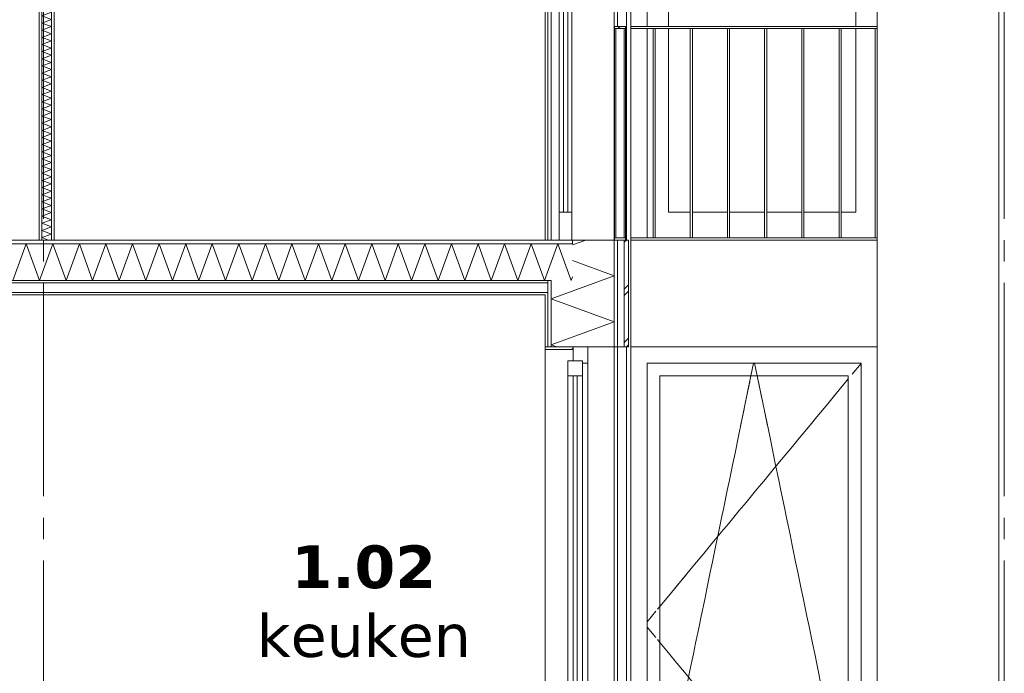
# Model space of a CAD drawing. Header units: millimetres. Extents: x -25778 to 297771, y -21930 to 17454.
# Tile 100 of 109: x 281520 to 286131, y -14557 to -11497. Entities that reach past the tile are written whole.
import ezdxf

# ---------------------------------------------------------------- set-up
doc = ezdxf.new("R2010")
doc.units = ezdxf.units.MM
doc.header["$MEASUREMENT"] = 0
doc.linetypes.add('B0204', pattern=[1300, 1000, -100, 100, -100])
for name, color, linetype in [('34 Balustrades', 7, 'Continuous'), ('34 Balustrades Doorsnede-arcering', 7, 'Continuous'), ('34 Balustrades Laagscheidingslijnen', 7, 'Continuous'), ('A Stramien', 7, 'Continuous'), ('New_ Deuren', 7, 'Continuous'), ('New_ Ramen', 7, 'Continuous'), ('New_21 Buitenwanden', 7, 'Continuous'), ('New_21 Buitenwanden Doorsnede-arcering', 7, 'Continuous'), ('New_21 Buitenwanden Laagscheidingslijnen', 7, 'Continuous'), ('New_22 C Binnenwanden', 7, 'Continuous'), ('New_22 C Binnenwanden Doorsnede-arcering', 7, 'Continuous'), ('New_22 C Binnenwanden Laagscheidingslijnen', 7, 'Continuous'), ('New_23 Vloeren', 7, 'Continuous'), ('New_23 Vloeren Doorsnede-arcering', 7, 'Continuous'), ('New_23 Vloeren Laagscheidingslijnen', 7, 'Continuous'), ('Tekst_dim Algemeen', 7, 'Continuous')]:
    doc.layers.add(name, color=color, linetype=linetype)
doc.styles.add('GENERATED_STYLE_2', font='verdana.ttf')
pattern_1 = [(0, (277131.47, -18728.75), (0, 173.205), [0, -100]), (0, (277181.47, -18642.14), (0, 173.205), [0, -100])]
pattern_2 = [(270, (277131.47, -18728.747), (50, 0), [])]
pattern_3 = [(45, (277131.47, -18728.75), (-159.099, 159.099), []), (45, (277078.44, -18675.71), (-159.099, 159.099), [])]
pattern_4 = [(45, (277131.47, -18728.75), (-91.9239, 91.9239), []), (135, (277131.47, -18728.75), (91.9239, 91.9239), [])]

# ---------------------------------------------------------------- blocks, each defined once
blk = doc.blocks.new('*X2044', base_point=(277131.5, -18728.7))
at = {"layer": 'New_23 Vloeren Doorsnede-arcering', "color": 7, "linetype": 'Continuous', "lineweight": 0}
for p, q in [((281488.2, -12717.7), (281550.4, -12546.7)), ((281612.7, -12717.7), (281550.4, -12546.7)), ((281612.7, -12717.7), (281674.9, -12546.7)), ((281737.2, -12717.7), (281674.9, -12546.7)), ((281737.2, -12717.7), (281799.4, -12546.7)), ((281861.6, -12717.7), (281799.4, -12546.7)), ((281861.6, -12717.7), (281923.9, -12546.7)), ((281986.1, -12717.7), (281923.9, -12546.7)), ((281986.1, -12717.7), (282048.3, -12546.7)), ((282110.6, -12717.7), (282048.3, -12546.7)), ((282110.6, -12717.7), (282172.8, -12546.7)), ((282235.1, -12717.7), (282172.8, -12546.7)), ((282235.1, -12717.7), (282297.3, -12546.7)), ((282359.5, -12717.7), (282297.3, -12546.7)), ((282359.5, -12717.7), (282421.8, -12546.7)), ((282484, -12717.7), (282421.8, -12546.7)), ((282484, -12717.7), (282546.3, -12546.7)), ((282608.5, -12717.7), (282546.3, -12546.7)), ((282608.5, -12717.7), (282670.7, -12546.7)), ((282733, -12717.7), (282670.7, -12546.7)), ((282733, -12717.7), (282795.2, -12546.7)), ((282857.5, -12717.7), (282795.2, -12546.7)), ((282857.5, -12717.7), (282919.7, -12546.7)), ((282981.9, -12717.7), (282919.7, -12546.7)), ((282981.9, -12717.7), (283044.2, -12546.7)), ((283106.4, -12717.7), (283044.2, -12546.7)), ((283106.4, -12717.7), (283168.6, -12546.7)), ((283230.9, -12717.7), (283168.6, -12546.7)), ((283230.9, -12717.7), (283293.1, -12546.7)), ((283355.4, -12717.7), (283293.1, -12546.7)), ((283355.4, -12717.7), (283417.6, -12546.7)), ((283479.8, -12717.7), (283417.6, -12546.7)), ((283479.8, -12717.7), (283542.1, -12546.7)), ((283604.3, -12717.7), (283542.1, -12546.7)), ((283604.3, -12717.7), (283666.6, -12546.7)), ((283728.8, -12717.7), (283666.6, -12546.7)), ((283728.8, -12717.7), (283791, -12546.7)), ((283853.3, -12717.7), (283791, -12546.7)), ((283853.3, -12717.7), (283915.5, -12546.7)), ((283977.8, -12717.7), (283915.5, -12546.7)), ((283977.8, -12717.7), (284040, -12546.7)), ((284102.2, -12717.7), (284040, -12546.7)), ((284102.2, -12717.7), (284108.5, -12700.6))]:
    blk.add_line(p, q, dxfattribs=at)
blk = doc.blocks.new('Section Element_1863_6', base_point=(277131.5, -18728.7))
at = {"layer": 'New_23 Vloeren Doorsnede-arcering', "linetype": 'Continuous', "lineweight": 0, "true_color": 0x000000}
h = blk.add_hatch(dxfattribs=at)
h.set_pattern_fill('325_Houtachtig_plaatmate_E7', color=18, style=0, pattern_type=2)
h.set_pattern_definition([(0, (277131.47, -18728.747), (0, 50), [])])
h.paths.add_polyline_path([(277404.5, -12528.7), (277404.5, -12546.7), (284108.5, -12546.7), (284108.5, -12528.7)])
h = blk.add_hatch(dxfattribs=at)
h.set_pattern_fill('720_Gips_0006', color=18, style=0, pattern_type=2)
h.set_pattern_definition(pattern_1)
h.paths.add_polyline_path([(283993.5, -12717.7), (277519.5, -12717.7), (277519.5, -12729.7), (283993.5, -12729.7)])
h = blk.add_hatch(dxfattribs=at)
h.set_pattern_fill('720_Gips_0006', color=18, style=0, pattern_type=2)
h.set_pattern_definition(pattern_1)
h.paths.add_polyline_path([(277519.5, -12773.7), (277519.5, -12785.7), (283993.5, -12785.7), (283993.5, -12773.7)])
at = {"layer": 'New_23 Vloeren', "color": 9, "linetype": 'Continuous', "lineweight": 0}
for p, q in [((281611.5, -12528.7), (279831.5, -12528.7)), ((283981.5, -12785.7), (277531.5, -12785.7))]:
    blk.add_line(p, q, dxfattribs=at)
at = {"layer": 'New_23 Vloeren', "color": 9, "linetype": 'Continuous', "lineweight": 0, "flags": 128}
blk.add_lwpolyline([(284108.5, -12528.7), (284106.5, -12528.7), (284046.5, -12528.7), (281681.5, -12528.7)], dxfattribs=at)
at = {"layer": 'New_23 Vloeren Laagscheidingslijnen', "color": 9, "linetype": 'Continuous', "lineweight": 0}
for p, q in [((284108.5, -12546.7), (277404.5, -12546.7)), ((283993.5, -12729.7), (277519.5, -12729.7)), ((283993.5, -12773.7), (277519.5, -12773.7))]:
    blk.add_line(p, q, dxfattribs=at)
at = {"layer": 'New_23 Vloeren Laagscheidingslijnen', "color": 9, "linetype": 'Continuous', "lineweight": 0, "flags": 128}
for points in [[(281681.5, -12528.7), (281669.5, -12528.7), (281623.5, -12528.7), (281611.5, -12528.7)], [(284008.5, -12717.7), (283993.5, -12717.7), (277519.5, -12717.7), (277504.5, -12717.7)]]:
    blk.add_lwpolyline(points, dxfattribs=at)
at = {"layer": 'New_23 Vloeren', "lineweight": 0}
blk.add_blockref('*X2044', (277131.5, -18728.7), dxfattribs=at)
blk = doc.blocks.new('*X2067', base_point=(277131.5, -18728.7))
at = {"layer": 'New_22 C Binnenwanden Doorsnede-arcering', "color": 7, "linetype": 'Continuous', "lineweight": 0}
for p, q in [((281647.5, -9628.7), (281623.5, -9637.5)), ((281669.5, -9654.2), (281623.5, -9637.5)), ((281669.5, -9654.2), (281623.5, -9671)), ((281669.5, -9687.7), (281623.5, -9671)), ((281669.5, -9687.7), (281623.5, -9704.5)), ((281669.5, -9721.2), (281623.5, -9704.5)), ((281669.5, -9721.2), (281623.5, -9738)), ((281669.5, -9754.7), (281623.5, -9738)), ((281669.5, -9754.7), (281623.5, -9771.4)), ((281669.5, -9788.2), (281623.5, -9771.4)), ((281669.5, -9788.2), (281623.5, -9804.9)), ((281669.5, -9821.7), (281623.5, -9804.9)), ((281669.5, -9821.7), (281623.5, -9838.4)), ((281669.5, -9855.2), (281623.5, -9838.4)), ((281669.5, -9855.2), (281623.5, -9871.9)), ((281669.5, -9888.6), (281623.5, -9871.9)), ((281669.5, -9888.6), (281623.5, -9905.4)), ((281669.5, -9922.1), (281623.5, -9905.4)), ((281669.5, -9922.1), (281623.5, -9938.9)), ((281669.5, -9955.6), (281623.5, -9938.9)), ((281669.5, -9955.6), (281623.5, -9972.4)), ((281669.5, -9989.1), (281623.5, -9972.4)), ((281669.5, -9989.1), (281623.5, -10005.8)), ((281669.5, -10022.6), (281623.5, -10005.8)), ((281669.5, -10022.6), (281623.5, -10039.3)), ((281669.5, -10056.1), (281623.5, -10039.3)), ((281669.5, -10056.1), (281623.5, -10072.8)), ((281669.5, -10089.5), (281623.5, -10072.8)), ((281669.5, -10089.5), (281623.5, -10106.3)), ((281669.5, -10123), (281623.5, -10106.3)), ((281669.5, -10123), (281623.5, -10139.8)), ((281669.5, -10156.5), (281623.5, -10139.8)), ((281669.5, -10156.5), (281623.5, -10173.3)), ((281669.5, -10190), (281623.5, -10173.3)), ((281669.5, -10190), (281623.5, -10206.7)), ((281669.5, -10223.5), (281623.5, -10206.7)), ((281669.5, -10223.5), (281623.5, -10240.2)), ((281669.5, -10257), (281623.5, -10240.2)), ((281669.5, -10257), (281623.5, -10273.7)), ((281669.5, -10290.5), (281623.5, -10273.7)), ((281669.5, -10290.5), (281623.5, -10307.2)), ((281669.5, -10323.9), (281623.5, -10307.2)), ((281669.5, -10323.9), (281623.5, -10340.7)), ((281669.5, -10357.4), (281623.5, -10340.7)), ((281669.5, -10357.4), (281623.5, -10374.2)), ((281669.5, -10390.9), (281623.5, -10374.2)), ((281669.5, -10390.9), (281623.5, -10407.7)), ((281669.5, -10424.4), (281623.5, -10407.7)), ((281669.5, -10424.4), (281623.5, -10441.1)), ((281669.5, -10457.9), (281623.5, -10441.1)), ((281669.5, -10457.9), (281623.5, -10474.6)), ((281669.5, -10491.4), (281623.5, -10474.6)), ((281669.5, -10491.4), (281623.5, -10508.1)), ((281669.5, -10524.9), (281623.5, -10508.1)), ((281669.5, -10524.9), (281623.5, -10541.6)), ((281669.5, -10558.3), (281623.5, -10541.6)), ((281669.5, -10558.3), (281623.5, -10575.1)), ((281669.5, -10591.8), (281623.5, -10575.1)), ((281669.5, -10591.8), (281623.5, -10608.6)), ((281669.5, -10625.3), (281623.5, -10608.6)), ((281669.5, -10625.3), (281623.5, -10642.1)), ((281669.5, -10658.8), (281623.5, -10642.1)), ((281669.5, -10658.8), (281623.5, -10675.5)), ((281669.5, -10692.3), (281623.5, -10675.5)), ((281669.5, -10692.3), (281623.5, -10709)), ((281669.5, -10725.8), (281623.5, -10709)), ((281669.5, -10725.8), (281623.5, -10742.5)), ((281669.5, -10759.3), (281623.5, -10742.5)), ((281669.5, -10759.3), (281623.5, -10776)), ((281669.5, -10792.7), (281623.5, -10776)), ((281669.5, -10792.7), (281623.5, -10809.5)), ((281669.5, -10826.2), (281623.5, -10809.5)), ((281669.5, -10826.2), (281623.5, -10843)), ((281669.5, -10859.7), (281623.5, -10843)), ((281669.5, -10859.7), (281623.5, -10876.5)), ((281669.5, -10893.2), (281623.5, -10876.5)), ((281669.5, -10893.2), (281623.5, -10909.9)), ((281669.5, -10926.7), (281623.5, -10909.9)), ((281669.5, -10926.7), (281623.5, -10943.4)), ((281669.5, -10960.2), (281623.5, -10943.4)), ((281669.5, -10960.2), (281623.5, -10976.9)), ((281669.5, -10993.7), (281623.5, -10976.9)), ((281669.5, -10993.7), (281623.5, -11010.4)), ((281669.5, -11027.1), (281623.5, -11010.4)), ((281669.5, -11027.1), (281623.5, -11043.9)), ((281669.5, -11060.6), (281623.5, -11043.9)), ((281669.5, -11060.6), (281623.5, -11077.4)), ((281669.5, -11094.1), (281623.5, -11077.4)), ((281669.5, -11094.1), (281623.5, -11110.8)), ((281669.5, -11127.6), (281623.5, -11110.8)), ((281669.5, -11127.6), (281623.5, -11144.3)), ((281669.5, -11161.1), (281623.5, -11144.3)), ((281669.5, -11161.1), (281623.5, -11177.8)), ((281669.5, -11194.6), (281623.5, -11177.8)), ((281669.5, -11194.6), (281623.5, -11211.3)), ((281669.5, -11228), (281623.5, -11211.3)), ((281669.5, -11228), (281623.5, -11244.8)), ((281669.5, -11261.5), (281623.5, -11244.8)), ((281669.5, -11261.5), (281623.5, -11278.3)), ((281669.5, -11295), (281623.5, -11278.3)), ((281669.5, -11295), (281623.5, -11311.8)), ((281669.5, -11328.5), (281623.5, -11311.8)), ((281669.5, -11328.5), (281623.5, -11345.2)), ((281669.5, -11362), (281623.5, -11345.2)), ((281669.5, -11362), (281623.5, -11378.7)), ((281669.5, -11395.5), (281623.5, -11378.7)), ((281669.5, -11395.5), (281623.5, -11412.2)), ((281669.5, -11429), (281623.5, -11412.2)), ((281669.5, -11429), (281623.5, -11445.7)), ((281669.5, -11462.4), (281623.5, -11445.7)), ((281669.5, -11462.4), (281623.5, -11479.2)), ((281669.5, -11495.9), (281623.5, -11479.2)), ((281669.5, -11495.9), (281623.5, -11512.7)), ((281669.5, -11529.4), (281623.5, -11512.7)), ((281669.5, -11529.4), (281623.5, -11546.2)), ((281669.5, -11562.9), (281623.5, -11546.2)), ((281669.5, -11562.9), (281623.5, -11579.6)), ((281669.5, -11596.4), (281623.5, -11579.6)), ((281669.5, -11596.4), (281623.5, -11613.1)), ((281669.5, -11629.9), (281623.5, -11613.1)), ((281669.5, -11629.9), (281623.5, -11646.6)), ((281669.5, -11663.4), (281623.5, -11646.6)), ((281669.5, -11663.4), (281623.5, -11680.1)), ((281669.5, -11696.8), (281623.5, -11680.1)), ((281669.5, -11696.8), (281623.5, -11713.6)), ((281669.5, -11730.3), (281623.5, -11713.6)), ((281669.5, -11730.3), (281623.5, -11747.1)), ((281669.5, -11763.8), (281623.5, -11747.1)), ((281669.5, -11763.8), (281623.5, -11780.6)), ((281669.5, -11797.3), (281623.5, -11780.6)), ((281669.5, -11797.3), (281623.5, -11814)), ((281669.5, -11830.8), (281623.5, -11814)), ((281669.5, -11830.8), (281623.5, -11847.5)), ((281669.5, -11864.3), (281623.5, -11847.5)), ((281669.5, -11864.3), (281623.5, -11881)), ((281669.5, -11897.8), (281623.5, -11881)), ((281669.5, -11897.8), (281623.5, -11914.5)), ((281669.5, -11931.2), (281623.5, -11914.5)), ((281669.5, -11931.2), (281623.5, -11948)), ((281669.5, -11964.7), (281623.5, -11948)), ((281669.5, -11964.7), (281623.5, -11981.5)), ((281669.5, -11998.2), (281623.5, -11981.5)), ((281669.5, -11998.2), (281623.5, -12015)), ((281669.5, -12031.7), (281623.5, -12015)), ((281669.5, -12031.7), (281623.5, -12048.4)), ((281669.5, -12065.2), (281623.5, -12048.4)), ((281669.5, -12065.2), (281623.5, -12081.9)), ((281669.5, -12098.7), (281623.5, -12081.9)), ((281669.5, -12098.7), (281623.5, -12115.4)), ((281669.5, -12132.2), (281623.5, -12115.4)), ((281669.5, -12132.2), (281623.5, -12148.9)), ((281669.5, -12165.6), (281623.5, -12148.9)), ((281669.5, -12165.6), (281623.5, -12182.4)), ((281669.5, -12199.1), (281623.5, -12182.4)), ((281669.5, -12199.1), (281623.5, -12215.9)), ((281669.5, -12232.6), (281623.5, -12215.9)), ((281669.5, -12232.6), (281623.5, -12249.3)), ((281669.5, -12266.1), (281623.5, -12249.3)), ((281669.5, -12266.1), (281623.5, -12282.8)), ((281669.5, -12299.6), (281623.5, -12282.8)), ((281669.5, -12299.6), (281623.5, -12316.3)), ((281669.5, -12333.1), (281623.5, -12316.3)), ((281669.5, -12333.1), (281623.5, -12349.8)), ((281669.5, -12366.5), (281623.5, -12349.8)), ((281669.5, -12366.5), (281623.5, -12383.3)), ((281669.5, -12400), (281623.5, -12383.3)), ((281669.5, -12400), (281623.5, -12416.8)), ((281669.5, -12433.5), (281623.5, -12416.8)), ((281669.5, -12433.5), (281623.5, -12450.3)), ((281669.5, -12467), (281623.5, -12450.3)), ((281669.5, -12467), (281623.5, -12483.7)), ((281669.5, -12500.5), (281623.5, -12483.7)), ((281669.5, -12500.5), (281623.5, -12517.2)), ((281655.1, -12528.7), (281623.5, -12517.2))]:
    blk.add_line(p, q, dxfattribs=at)
blk = doc.blocks.new('Section Element_1881_6', base_point=(277131.5, -18728.7))
at = {"layer": 'New_22 C Binnenwanden Doorsnede-arcering', "linetype": 'Continuous', "lineweight": 0, "true_color": 0x000000}
h = blk.add_hatch(dxfattribs=at)
h.set_pattern_fill('325_Houtachtig_plaatmate_E7', color=18, style=0, pattern_type=2)
h.set_pattern_definition(pattern_2)
h.paths.add_polyline_path([(281623.5, -9628.7), (281611.5, -9628.7), (281611.5, -12528.7), (281623.5, -12528.7)])
h = blk.add_hatch(dxfattribs=at)
h.set_pattern_fill('325_Houtachtig_plaatmate_E7', color=18, style=0, pattern_type=2)
h.set_pattern_definition(pattern_2)
h.paths.add_polyline_path([(281669.5, -12528.7), (281681.5, -12528.7), (281681.5, -9628.7), (281669.5, -9628.7)])
at = {"layer": 'New_22 C Binnenwanden', "color": 1, "linetype": 'Continuous', "lineweight": 0}
for p, q in [((281611.5, -9685.7), (281611.5, -12528.7)), ((281681.5, -9685.7), (281681.5, -12528.7))]:
    blk.add_line(p, q, dxfattribs=at)
at = {"layer": 'New_22 C Binnenwanden Laagscheidingslijnen', "color": 1, "linetype": 'Continuous', "lineweight": 0}
for p, q in [((281623.5, -9628.7), (281623.5, -12528.7)), ((281669.5, -9628.7), (281669.5, -12528.7))]:
    blk.add_line(p, q, dxfattribs=at)
at = {"layer": 'New_22 C Binnenwanden Laagscheidingslijnen', "color": 1, "linetype": 'Continuous', "lineweight": 0, "flags": 128}
for points in [[(281611.5, -9628.7), (281611.5, -9629.7), (281611.5, -9673.7), (281611.5, -9685.7)], [(281681.5, -9628.7), (281681.5, -9629.7), (281681.5, -9673.7), (281681.5, -9685.7)]]:
    blk.add_lwpolyline(points, dxfattribs=at)
at = {"layer": 'New_22 C Binnenwanden', "lineweight": 0}
blk.add_blockref('*X2067', (277131.5, -18728.7), dxfattribs=at)
blk = doc.blocks.new('Section Element_1885_6', base_point=(277131.5, -18728.7))
at = {"layer": 'New_21 Buitenwanden', "color": 149, "linetype": 'Continuous', "lineweight": 0, "true_color": 0x3c4244}
for p, q in [((284381.5, -15628.7), (284381.5, -12528.7)), ((284304.5, -13028.7), (284304.5, -15628.7)), ((284319.5, -13028.7), (284319.5, -15628.7)), ((284361.5, -15628.7), (284361.5, -13028.7))]:
    blk.add_line(p, q, dxfattribs=at)
blk = doc.blocks.new('Section Element_1886_6', base_point=(277131.5, -18728.7))
at = {"layer": 'New_21 Buitenwanden', "color": 149, "linetype": 'Continuous', "lineweight": 0, "true_color": 0x3c4244}
for p, q in [((283981.5, -9940.7), (283981.5, -12528.7)), ((283993.5, -9940.7), (283993.5, -12528.7)), ((284008.5, -9940.7), (284008.5, -12528.7)), ((284304.5, -9928.7), (284304.5, -12528.7)), ((284319.5, -9928.7), (284319.5, -11528.7)), ((284361.5, -12528.7), (284361.5, -9928.7)), ((284381.5, -12528.7), (284381.5, -9928.7))]:
    blk.add_line(p, q, dxfattribs=at)
blk = doc.blocks.new('*X2078', base_point=(277131.5, -18728.7))
at = {"layer": 'New_21 Buitenwanden Doorsnede-arcering', "color": 7, "linetype": 'Continuous', "lineweight": 0}
for p, q in [((284170.8, -12528.7), (284108.5, -12551.4)), ((284304.5, -12695.6), (284108.5, -12624.2)), ((284304.5, -12695.6), (284008.5, -12803.3)), ((284304.5, -12911), (284008.5, -12803.3)), ((284304.5, -12911), (284008.5, -13018.8)), ((284035.9, -13028.7), (284008.5, -13018.8))]:
    blk.add_line(p, q, dxfattribs=at)
blk = doc.blocks.new('*X2079', base_point=(277131.5, -18728.7))
at = {"layer": 'New_21 Buitenwanden Doorsnede-arcering', "color": 7, "linetype": 'Continuous', "lineweight": 0}
for p, q in [((284351.5, -12538.7), (284361.5, -12528.7)), ((284351.5, -12758.7), (284371.5, -12738.7)), ((284351.5, -12788.7), (284371.5, -12768.7)), ((284351.5, -13008.7), (284371.5, -12988.7)), ((284361.5, -13028.7), (284371.5, -13018.7))]:
    blk.add_line(p, q, dxfattribs=at)
blk = doc.blocks.new('Section Element_1888_6', base_point=(277131.5, -18728.7))
at = {"layer": 'New_21 Buitenwanden Doorsnede-arcering', "linetype": 'Continuous', "lineweight": 0, "true_color": 0x000000}
h = blk.add_hatch(dxfattribs=at)
h.set_pattern_fill('325_Houtachtig_plaatmate_E7', color=18, style=0, pattern_type=2)
h.set_pattern_definition(pattern_2)
h.paths.add_polyline_path([(284304.5, -12528.7), (284304.5, -13028.7), (284319.5, -13028.7), (284319.5, -12528.7)])
h = blk.add_hatch(dxfattribs=at)
h.set_pattern_fill('325_Houtachtig_plaatmate_E7', color=18, style=0, pattern_type=2)
h.set_pattern_definition(pattern_2)
h.paths.add_polyline_path([(283993.5, -12785.7), (283993.5, -13028.7), (284008.5, -13028.7), (284008.5, -12717.7), (283993.5, -12717.7)])
h = blk.add_hatch(dxfattribs=at)
h.set_pattern_fill('720_Gips_0006', color=18, style=0, pattern_type=2)
h.set_pattern_definition([(270, (277131.47, -18728.75), (173.205, 0), [0, -100]), (270, (277218.07, -18778.75), (173.205, 0), [0, -100])])
h.paths.add_polyline_path([(283981.5, -13028.7), (283993.5, -13028.7), (283993.5, -12785.7), (283981.5, -12785.7)])
at = {"layer": 'New_21 Buitenwanden', "color": 9, "linetype": 'Continuous', "lineweight": 0}
for p, q in [((284371.5, -12528.7), (284356.5, -12528.7)), ((284371.5, -12528.7), (284371.5, -13028.7)), ((283981.5, -12785.7), (283981.5, -13028.7))]:
    blk.add_line(p, q, dxfattribs=at)
at = {"layer": 'New_21 Buitenwanden', "color": 9, "linetype": 'Continuous', "lineweight": 0, "flags": 128}
for points in [[(284306.5, -12528.7), (284304.5, -12528.7), (284108.5, -12528.7)], [(284371.5, -13028.7), (284351.5, -13028.7), (284319.5, -13028.7), (284304.5, -13028.7), (284181.5, -13028.7), (284111.5, -13028.7), (284008.5, -13028.7), (283993.5, -13028.7), (283981.5, -13028.7)]]:
    blk.add_lwpolyline(points, dxfattribs=at)
at = {"layer": 'New_21 Buitenwanden Laagscheidingslijnen', "color": 9, "linetype": 'Continuous', "lineweight": 0}
for p, q in [((284108.5, -12528.7), (284108.5, -12546.7)), ((284304.5, -12528.7), (284304.5, -13028.7)), ((284319.5, -12528.7), (284319.5, -13028.7)), ((284351.5, -12528.7), (284351.5, -13028.7)), ((284008.5, -12717.7), (284008.5, -13028.7))]:
    blk.add_line(p, q, dxfattribs=at)
at = {"layer": 'New_21 Buitenwanden Laagscheidingslijnen', "color": 9, "linetype": 'Continuous', "lineweight": 0, "flags": 128}
blk.add_lwpolyline([(283993.5, -12717.7), (283993.5, -12729.7), (283993.5, -12773.7), (283993.5, -12785.7), (283993.5, -13028.7)], dxfattribs=at)
at = {"layer": 'New_21 Buitenwanden', "lineweight": 0}
for name in ['*X2078', '*X2079']:
    blk.add_blockref(name, (277131.5, -18728.7), dxfattribs=at)
blk = doc.blocks.new('Section Element_1941_6', base_point=(277131.5, -18728.7))
at = {"layer": 'New_21 Buitenwanden', "color": 149, "linetype": 'Continuous', "lineweight": 0, "true_color": 0x3c4244}
for p, q in [((285536.5, -15628.7), (285536.5, -12528.7)), ((286106.5, -15628.7), (286106.5, -12528.7))]:
    blk.add_line(p, q, dxfattribs=at)
blk = doc.blocks.new('Section Element_1942_6', base_point=(277131.5, -18728.7))
at = {"layer": 'New_21 Buitenwanden', "color": 149, "linetype": 'Continuous', "lineweight": 0, "true_color": 0x3c4244}
for p, q in [((286106.5, -12528.7), (286106.5, -9378.7)), ((285536.5, -12528.7), (285536.5, -9928.7))]:
    blk.add_line(p, q, dxfattribs=at)
blk = doc.blocks.new('Section Element_1944_6', base_point=(277131.5, -18728.7))
at = {"layer": 'New_21 Buitenwanden', "color": 149, "linetype": 'Continuous', "lineweight": 0, "true_color": 0x3c4244}
for p, q in [((285536.5, -12528.7), (284381.5, -12528.7)), ((285536.5, -13028.7), (284381.5, -13028.7))]:
    blk.add_line(p, q, dxfattribs=at)
blk = doc.blocks.new('Section Element_1981_6', base_point=(277131.5, -18728.7))
at = {"layer": 'New_ Deuren', "color": 7, "linetype": 'Continuous', "lineweight": 0}
for p, q in [((283981.5, -9928.7), (283981.5, -9940.7)), ((284041.5, -9940.7), (283981.5, -9940.7)), ((284041.5, -9928.7), (284041.5, -9940.7)), ((284046.5, -9928.7), (284046.5, -10028.7)), ((284106.5, -9928.7), (284106.5, -10028.7)), ((284046.5, -10028.7), (284046.5, -12398.7)), ((284106.5, -10028.7), (284046.5, -10028.7)), ((284066.5, -10028.7), (284066.5, -12398.7)), ((284086.5, -12398.7), (284086.5, -10028.7)), ((284106.5, -10028.7), (284106.5, -12398.7)), ((284046.4, -11228.7), (284046.4, -11193.7)), ((284106.6, -11228.7), (284106.6, -11193.7)), ((284046.4, -11228.7), (284046.4, -11263.7)), ((284106.6, -11228.7), (284106.6, -11263.7)), ((284046.4, -11263.7), (284046.4, -11298.7)), ((284106.6, -11263.7), (284106.6, -11298.7)), ((284046.5, -12398.7), (284046.5, -12528.7)), ((284106.5, -12398.7), (284046.5, -12398.7)), ((284106.5, -12398.7), (284106.5, -12528.7))]:
    blk.add_line(p, q, dxfattribs=at)
blk = doc.blocks.new('Section Element_1984_6', base_point=(277131.5, -18728.7))
at = {"layer": '34 Balustrades Doorsnede-arcering', "linetype": 'Continuous', "lineweight": 0, "true_color": 0x000000}
h = blk.add_hatch(dxfattribs=at)
h.set_pattern_fill('515_Staal_0006', color=18, style=0, pattern_type=2)
h.set_pattern_definition(pattern_3)
h.paths.add_polyline_path([(284306.5, -11528.7), (284306.5, -11538.7), (284356.5, -11538.7), (284356.5, -11528.7)])
at = {"layer": '34 Balustrades', "color": 1, "linetype": 'Continuous', "lineweight": 0}
for p, q in [((284306.5, -11528.7), (284306.5, -11538.7)), ((284356.5, -11528.7), (284306.5, -11528.7)), ((284356.5, -11528.7), (284356.5, -11538.7)), ((284356.5, -11538.7), (284306.5, -11538.7))]:
    blk.add_line(p, q, dxfattribs=at)
blk = doc.blocks.new('Section Element_1985_6', base_point=(277131.5, -18728.7))
at = {"layer": '34 Balustrades Doorsnede-arcering', "linetype": 'Continuous', "lineweight": 0, "true_color": 0x000000}
h = blk.add_hatch(dxfattribs=at)
h.set_pattern_fill('515_Staal_0006', color=18, style=0, pattern_type=2)
h.set_pattern_definition(pattern_3)
h.paths.add_polyline_path([(284306.5, -12528.7), (284356.5, -12528.7), (284356.5, -12518.7), (284306.5, -12518.7)])
at = {"layer": '34 Balustrades', "color": 1, "linetype": 'Continuous', "lineweight": 0}
for p, q in [((284306.5, -12518.7), (284306.5, -12528.7)), ((284356.5, -12518.7), (284306.5, -12518.7)), ((284356.5, -12518.7), (284356.5, -12528.7))]:
    blk.add_line(p, q, dxfattribs=at)
at = {"layer": '34 Balustrades Laagscheidingslijnen', "color": 1, "linetype": 'Continuous', "lineweight": 0, "flags": 128}
blk.add_lwpolyline([(284356.5, -12528.7), (284351.5, -12528.7), (284319.5, -12528.7), (284306.5, -12528.7)], dxfattribs=at)
blk = doc.blocks.new('Section Element_1986_6', base_point=(277131.5, -18728.7))
at = {"layer": 'New_21 Buitenwanden Doorsnede-arcering', "linetype": 'Continuous', "lineweight": 0, "true_color": 0x000000}
h = blk.add_hatch(dxfattribs=at)
h.set_pattern_fill('205_Ongewapend_beton_0006', color=18, style=0, pattern_type=2)
h.set_pattern_definition(pattern_4)
h.paths.add_polyline_path([(284111.5, -13028.7), (283981.5, -13028.7), (283981.5, -13040.7), (284111.5, -13040.7)])
h = blk.add_hatch(dxfattribs=at)
h.set_pattern_fill('205_Ongewapend_beton_0006', color=18, style=0, pattern_type=2)
h.set_pattern_definition(pattern_4)
h.paths.add_polyline_path([(284111.5, -15628.7), (284111.5, -15616.7), (283981.5, -15616.7), (283981.5, -15628.7)])
at = {"layer": 'New_ Ramen', "color": 7, "linetype": 'Continuous', "lineweight": 0}
for p, q in [((283981.5, -13028.7), (283981.5, -13040.7)), ((283981.5, -15616.7), (283981.5, -13040.7)), ((284111.5, -13040.7), (283981.5, -13040.7)), ((284111.5, -13028.7), (284111.5, -13040.7)), ((284111.5, -13040.7), (284111.5, -13094.7)), ((284181.5, -13028.7), (284181.5, -13104.7)), ((284086.5, -13094.7), (284086.5, -13164.7)), ((284181.5, -13104.7), (284156.5, -13104.7)), ((284181.5, -15552.7), (284181.5, -13104.7)), ((284086.5, -14735.6), (284086.5, -13164.7)), ((284156.5, -13164.7), (284086.5, -13164.7)), ((284111.5, -13164.7), (284111.5, -15492.7)), ((284131.5, -15492.7), (284131.5, -13164.7)), ((284156.5, -13173.1), (284156.5, -13164.7)), ((284156.5, -14466), (284156.5, -13173.1)), ((284156.5, -13271.3), (284156.5, -13193)), ((284156.5, -13295), (284156.5, -13320.3)), ((284156.5, -13398.6), (284156.5, -13320.3)), ((284156.5, -13398.6), (284156.5, -13447.6)), ((284156.5, -13525.9), (284156.5, -13447.6)), ((284156.5, -13525.9), (284156.5, -13556.8)), ((284156.5, -13653.2), (284156.5, -13574.9)), ((284156.5, -13653.2), (284156.5, -13657)), ((284156.5, -13695.5), (284156.5, -13702.2)), ((284156.5, -13780.5), (284156.5, -13702.2)), ((284156.5, -13795.6), (284156.5, -13829.5)), ((284156.5, -13907.8), (284156.5, -13829.5)), ((284156.5, -13895.7), (284156.5, -13957.3)), ((284156.5, -13995.8), (284156.5, -13956.8)), ((284156.5, -13995.8), (284156.5, -14057.4)), ((284156.5, -14096), (284156.5, -14084.1)), ((284156.5, -14096), (284156.5, -14122)), ((284156.5, -14162.4), (284156.5, -14122)), ((284156.5, -14289.7), (284156.5, -14211.4)), ((284156.5, -14417), (284156.5, -14338.7)), ((284156.5, -14535.5), (284156.5, -14466)), ((284156.5, -14561.5), (284156.5, -14535.5)), ((284156.5, -14593.3), (284156.5, -14544.3)), ((284156.5, -14671.6), (284156.5, -14593.3)), ((284156.5, -14700.2), (284156.5, -14671.6)), ((284156.5, -14720.6), (284156.5, -14700.2)), ((284086.5, -15478.2), (284086.5, -14735.6)), ((284156.5, -14735.6), (284156.5, -14720.6)), ((284156.5, -14761.8), (284156.5, -14735.6)), ((284156.5, -14798.9), (284156.5, -14761.8)), ((284156.5, -14800.3), (284156.5, -14798.9)), ((284156.5, -14861.9), (284156.5, -14800.3)), ((284156.5, -14900.4), (284156.5, -14861.9)), ((284156.5, -14962), (284156.5, -14900.4)), ((284156.5, -14975.2), (284156.5, -14962)), ((284156.5, -15000.5), (284156.5, -14975.2)), ((284156.5, -15062.1), (284156.5, -15000.5)), ((284156.5, -15100.6), (284156.5, -15062.1)), ((284156.5, -15162.3), (284156.5, -15100.6)), ((284156.5, -15180.8), (284156.5, -15162.3)), ((284156.5, -15200.8), (284156.5, -15180.8)), ((284156.5, -15262.4), (284156.5, -15200.8)), ((284156.5, -15300.9), (284156.5, -15262.4)), ((284156.5, -15362.5), (284156.5, -15300.9)), ((284156.5, -15401), (284156.5, -15362.5)), ((284156.5, -15462.6), (284156.5, -15401)), ((284086.5, -15492.7), (284086.5, -15478.2)), ((284086.5, -15492.7), (284086.5, -15562.7)), ((284156.5, -15492.7), (284086.5, -15492.7)), ((284156.5, -15492.7), (284156.5, -15462.6)), ((284111.5, -15562.7), (284111.5, -15616.7)), ((284181.5, -15552.7), (284156.5, -15552.7)), ((284181.5, -15552.7), (284181.5, -15628.7)), ((283981.5, -15616.7), (283981.5, -15628.7)), ((284111.5, -15616.7), (283981.5, -15616.7)), ((284111.5, -15616.7), (284111.5, -15628.7))]:
    blk.add_line(p, q, dxfattribs=at)
at = {"layer": 'New_ Ramen', "color": 7, "linetype": 'Continuous', "lineweight": 0, "flags": 128}
for points in [[(284156.5, -13094.7), (284111.5, -13094.7), (284086.5, -13094.7)], [(284156.5, -13094.7), (284156.5, -13104.7), (284156.5, -13164.7)], [(284156.5, -15492.7), (284156.5, -15552.7), (284156.5, -15562.7)], [(284156.5, -15562.7), (284111.5, -15562.7), (284086.5, -15562.7)]]:
    blk.add_lwpolyline(points, dxfattribs=at)
blk = doc.blocks.new('Section Element_2002_6', base_point=(277131.5, -18728.7))
at = {"layer": 'New_ Ramen', "color": 7, "linetype": 'Continuous', "lineweight": 0}
for p, q in [((284458.5, -11528.7), (284458.5, -9928.7)), ((284381.5, -10004.7), (284382.5, -10004.7)), ((284382.5, -10004.7), (284382.5, -11528.7)), ((284382.5, -11538.7), (284382.5, -12452.7)), ((284458.5, -12518.7), (284458.5, -11538.7)), ((284382.5, -12452.7), (284381.5, -12452.7))]:
    blk.add_line(p, q, dxfattribs=at)
blk = doc.blocks.new('Section Element_2005_6', base_point=(277131.5, -18728.7))
at = {"layer": '34 Balustrades', "color": 149, "linetype": 'Continuous', "lineweight": 0, "true_color": 0x3c4244}
for p, q in [((285536.5, -11528.7), (284381.5, -11528.7)), ((285526.5, -11538.7), (284381.5, -11538.7))]:
    blk.add_line(p, q, dxfattribs=at)
blk = doc.blocks.new('Section Element_2006_6', base_point=(277131.5, -18728.7))
at = {"layer": '34 Balustrades', "color": 149, "linetype": 'Continuous', "lineweight": 0, "true_color": 0x3c4244}
blk.add_line((285526.5, -12518.7), (284381.5, -12518.7), dxfattribs=at)
blk = doc.blocks.new('Section Element_2007_6', base_point=(277131.5, -18728.7))
at = {"layer": 'New_ Ramen', "color": 149, "linetype": 'Continuous', "lineweight": 0, "true_color": 0x3c4244}
blk.add_line((284382.5, -15628.7), (284382.5, -13028.7), dxfattribs=at)
at = {"layer": 'New_ Ramen', "color": 7, "linetype": 'Continuous', "lineweight": 0}
for p, q in [((284458.5, -13104.7), (284458.5, -14628.7)), ((285460.5, -13104.7), (284458.5, -13104.7)), ((284945, -13164.7), (284957.4, -13104.7)), ((284974, -13164.7), (284961.5, -13104.7)), ((285460.5, -13106.8), (285419.4, -13156.4)), ((285460.5, -14628.7), (285460.5, -13104.7)), ((284518.5, -13164.7), (284518.5, -14628.7)), ((285400.5, -13164.7), (284518.5, -13164.7)), ((284886.4, -13447.6), (284943.3, -13173.1)), ((284943.3, -13173.1), (284945, -13164.7)), ((284975.7, -13173.1), (284974, -13164.7)), ((285032.5, -13447.6), (284975.7, -13173.1)), ((285400.5, -13179.3), (285387.6, -13194.9)), ((285400.5, -14628.7), (285400.5, -13164.7)), ((284922.9, -13271.3), (284939.1, -13193)), ((284996, -13271.3), (284979.8, -13193)), ((285387.6, -13194.9), (285336.5, -13256.5)), ((285336.5, -13256.5), (285304.6, -13295)), ((284896.5, -13398.6), (284912.8, -13320.3)), ((285022.4, -13398.6), (285006.2, -13320.3)), ((285304.6, -13295), (285253.6, -13356.6)), ((285253.6, -13356.6), (285221.7, -13395.1)), ((285221.7, -13395.1), (285170.7, -13456.7)), ((284870.2, -13525.9), (284886.4, -13447.6)), ((285048.8, -13525.9), (285032.5, -13447.6)), ((285170.7, -13456.7), (285138.8, -13495.2)), ((285138.8, -13495.2), (285087.8, -13556.8)), ((284860.1, -13574.9), (284870.2, -13525.9)), ((285058.9, -13574.9), (285048.8, -13525.9)), ((285087.8, -13556.8), (285055.9, -13595.4)), ((284843.8, -13653.2), (284860.1, -13574.9)), ((285055.9, -13595.4), (285004.8, -13657)), ((285075.1, -13653.2), (285058.9, -13574.9)), ((284833.7, -13702.2), (284843.8, -13653.2)), ((284972.9, -13695.5), (284921.9, -13757.1)), ((285004.8, -13657), (284972.9, -13695.5)), ((285085.2, -13702.2), (285075.1, -13653.2)), ((284817.5, -13780.5), (284833.7, -13702.2)), ((285101.5, -13780.5), (285085.2, -13702.2)), ((284807.3, -13829.5), (284817.5, -13780.5)), ((284921.9, -13757.1), (284890, -13795.6)), ((285111.6, -13829.5), (285101.5, -13780.5)), ((284791.1, -13907.8), (284807.3, -13829.5)), ((284890, -13795.6), (284839, -13857.2)), ((285127.8, -13907.8), (285111.6, -13829.5)), ((284839, -13857.2), (284807.1, -13895.7)), ((284807.1, -13895.7), (284756.1, -13957.3)), ((284781, -13956.8), (284791.1, -13907.8)), ((285138, -13956.8), (285127.8, -13907.8)), ((284756.1, -13957.3), (284724.2, -13995.8)), ((284764.8, -14035.1), (284781, -13956.8)), ((285154.2, -14035.1), (285138, -13956.8)), ((284724.2, -13995.8), (284673.2, -14057.4)), ((284673.2, -14057.4), (284558.3, -14196.1)), ((284754.6, -14084.1), (284764.8, -14035.1)), ((285164.3, -14084.1), (285154.2, -14035.1)), ((284641.3, -14096), (284590.2, -14157.6)), ((284738.4, -14162.4), (284754.6, -14084.1)), ((285180.5, -14162.4), (285164.3, -14084.1)), ((284558.3, -14196.1), (284518.5, -14244.2)), ((284728.3, -14211.4), (284738.4, -14162.4)), ((285190.7, -14211.4), (285180.5, -14162.4)), ((284518.5, -14244.2), (284507.3, -14257.7)), ((284712, -14289.7), (284728.3, -14211.4)), ((285206.9, -14289.7), (285190.7, -14211.4)), ((284499.5, -14267.1), (284458.5, -14316.7)), ((284701.9, -14338.7), (284712, -14289.7)), ((285217, -14338.7), (285206.9, -14289.7)), ((284499.5, -14390.4), (284458.5, -14340.8)), ((284685.7, -14417), (284701.9, -14338.7)), ((285233.3, -14417), (285217, -14338.7)), ((284518.5, -14413.3), (284507.3, -14399.8)), ((284558.3, -14461.4), (284518.5, -14413.3)), ((284675.6, -14466), (284685.7, -14417)), ((285243.4, -14466), (285233.3, -14417)), ((284590.2, -14499.9), (284558.3, -14461.4)), ((284659.3, -14544.3), (284675.6, -14466)), ((285259.6, -14544.3), (285243.4, -14466)), ((284641.3, -14561.5), (284590.2, -14499.9)), ((284673.2, -14600), (284641.3, -14561.5)), ((284649.2, -14593.3), (284659.3, -14544.3)), ((285269.7, -14593.3), (285259.6, -14544.3)), ((284641.9, -14628.7), (284649.2, -14593.3)), ((284696.9, -14628.7), (284673.2, -14600)), ((285277.1, -14628.7), (285269.7, -14593.3)), ((284458.5, -14638.7), (284458.5, -15552.7)), ((284518.5, -14638.7), (284518.5, -15492.7)), ((284633, -14671.6), (284639.8, -14638.7)), ((284707.2, -14641.1), (284705.2, -14638.7)), ((284724.2, -14661.7), (284717.2, -14653.2)), ((284756.1, -14700.2), (284724.2, -14661.7)), ((285286, -14671.6), (285279.2, -14638.7)), ((285400.5, -15492.7), (285400.5, -14638.7)), ((285460.5, -15552.7), (285460.5, -14638.7)), ((284622.8, -14720.6), (284633, -14671.6)), ((284807.1, -14761.8), (284756.1, -14700.2)), ((285296.1, -14720.6), (285286, -14671.6)), ((284606.6, -14798.9), (284622.8, -14720.6)), ((285312.3, -14798.9), (285296.1, -14720.6)), ((284596.5, -14847.9), (284606.6, -14798.9)), ((284839, -14800.3), (284807.1, -14761.8)), ((284872, -14840.2), (284839, -14800.3)), ((285322.5, -14847.9), (285312.3, -14798.9)), ((284580.3, -14926.2), (284596.5, -14847.9)), ((285338.7, -14926.2), (285322.5, -14847.9)), ((284890, -14861.9), (284882, -14852.3)), ((284921.9, -14900.4), (284890, -14861.9)), ((284570.1, -14975.2), (284580.3, -14926.2)), ((284972.9, -14962), (284921.9, -14900.4)), ((285348.8, -14975.2), (285338.7, -14926.2)), ((284553.9, -15053.5), (284570.1, -14975.2)), ((285004.8, -15000.5), (284972.9, -14962)), ((285365, -15053.5), (285348.8, -14975.2)), ((285036.9, -15039.2), (285004.8, -15000.5)), ((284552.3, -15061.1), (284553.9, -15053.5)), ((285055.9, -15062.1), (285046.9, -15051.3)), ((285087.8, -15100.6), (285055.9, -15062.1)), ((285366.6, -15061.1), (285365, -15053.5)), ((284527.5, -15180.8), (284542.3, -15109.4)), ((285138.8, -15162.3), (285087.8, -15100.6)), ((285391.4, -15180.8), (285376.6, -15109.4)), ((285170.7, -15200.8), (285138.8, -15162.3)), ((284518.5, -15224.7), (284527.5, -15180.8)), ((285201.8, -15238.3), (285170.7, -15200.8)), ((285400.5, -15224.7), (285391.4, -15180.8)), ((284501.2, -15308.1), (284517.4, -15229.8)), ((285221.7, -15262.4), (285211.8, -15250.4)), ((285253.6, -15300.9), (285221.7, -15262.4)), ((285417.8, -15308.1), (285401.5, -15229.8)), ((285304.6, -15362.5), (285253.6, -15300.9)), ((284474.8, -15435.4), (284491, -15357.1)), ((285336.5, -15401), (285304.6, -15362.5)), ((285366.6, -15437.3), (285336.5, -15401)), ((285444.1, -15435.4), (285427.9, -15357.1)), ((284458.5, -15514.4), (284464.7, -15484.4)), ((284518.5, -15492.7), (284542.3, -15492.7)), ((284552.3, -15492.7), (284707.2, -15492.7)), ((284717.2, -15492.7), (284872, -15492.7)), ((284882, -15492.7), (285036.9, -15492.7)), ((285046.9, -15492.7), (285201.8, -15492.7)), ((285211.8, -15492.7), (285366.6, -15492.7)), ((285387.6, -15462.6), (285376.6, -15449.4)), ((285376.6, -15492.7), (285400.5, -15492.7)), ((285400.5, -15478.2), (285387.6, -15462.6)), ((285460.5, -15514.4), (285454.3, -15484.4)), ((285460.5, -15550.7), (285419.4, -15501.1)), ((284458.5, -15552.7), (284542.3, -15552.7)), ((284552.3, -15552.7), (284707.2, -15552.7)), ((284717.2, -15552.7), (284872, -15552.7)), ((284882, -15552.7), (285036.9, -15552.7)), ((285046.9, -15552.7), (285201.8, -15552.7)), ((285211.8, -15552.7), (285366.6, -15552.7)), ((285376.6, -15552.7), (285460.5, -15552.7))]:
    blk.add_line(p, q, dxfattribs=at)
blk = doc.blocks.new('Section Element_2012_6', base_point=(277131.5, -18728.7))
at = {"layer": '34 Balustrades', "color": 149, "linetype": 'Continuous', "lineweight": 0, "true_color": 0x3c4244}
for p, q in [((284311.5, -12518.7), (284311.5, -11538.7)), ((284351.5, -12518.7), (284351.5, -11538.7))]:
    blk.add_line(p, q, dxfattribs=at)
blk = doc.blocks.new('Section Element_2013_6', base_point=(277131.5, -18728.7))
at = {"layer": '34 Balustrades', "color": 149, "linetype": 'Continuous', "lineweight": 0, "true_color": 0x3c4244}
for p, q in [((284306.5, -12518.7), (284306.5, -11538.7)), ((284356.5, -12518.7), (284356.5, -11538.7))]:
    blk.add_line(p, q, dxfattribs=at)
blk = doc.blocks.new('Section Element_2036_6', base_point=(277131.5, -18728.7))
at = {"layer": '34 Balustrades', "color": 149, "linetype": 'Continuous', "lineweight": 0, "true_color": 0x3c4244}
for p, q in [((285357.3, -12518.7), (285357.3, -11538.7)), ((285367.3, -12518.7), (285367.3, -11538.7))]:
    blk.add_line(p, q, dxfattribs=at)
blk = doc.blocks.new('Section Element_2037_6', base_point=(277131.5, -18728.7))
at = {"layer": '34 Balustrades', "color": 149, "linetype": 'Continuous', "lineweight": 0, "true_color": 0x3c4244}
for p, q in [((285183.1, -12518.7), (285183.1, -11538.7)), ((285193.1, -12518.7), (285193.1, -11538.7))]:
    blk.add_line(p, q, dxfattribs=at)
blk = doc.blocks.new('Section Element_2038_6', base_point=(277131.5, -18728.7))
at = {"layer": '34 Balustrades', "color": 149, "linetype": 'Continuous', "lineweight": 0, "true_color": 0x3c4244}
for p, q in [((285008.8, -12518.7), (285008.8, -11538.7)), ((285018.8, -12518.7), (285018.8, -11538.7))]:
    blk.add_line(p, q, dxfattribs=at)
blk = doc.blocks.new('Section Element_2039_6', base_point=(277131.5, -18728.7))
at = {"layer": '34 Balustrades', "color": 149, "linetype": 'Continuous', "lineweight": 0, "true_color": 0x3c4244}
for p, q in [((284834.6, -12518.7), (284834.6, -11538.7)), ((284844.6, -12518.7), (284844.6, -11538.7))]:
    blk.add_line(p, q, dxfattribs=at)
blk = doc.blocks.new('Section Element_2040_6', base_point=(277131.5, -18728.7))
at = {"layer": '34 Balustrades', "color": 149, "linetype": 'Continuous', "lineweight": 0, "true_color": 0x3c4244}
for p, q in [((284660.4, -12518.7), (284660.4, -11538.7)), ((284670.4, -12518.7), (284670.4, -11538.7))]:
    blk.add_line(p, q, dxfattribs=at)
blk = doc.blocks.new('Section Element_2041_6', base_point=(277131.5, -18728.7))
at = {"layer": '34 Balustrades', "color": 149, "linetype": 'Continuous', "lineweight": 0, "true_color": 0x3c4244}
for p, q in [((284486.2, -12518.7), (284486.2, -11538.7)), ((284496.2, -12518.7), (284496.2, -11538.7))]:
    blk.add_line(p, q, dxfattribs=at)
blk = doc.blocks.new('Section Element_2042_6', base_point=(277131.5, -18728.7))
at = {"layer": '34 Balustrades', "color": 149, "linetype": 'Continuous', "lineweight": 0, "true_color": 0x3c4244}
for p, q in [((285536.5, -11538.7), (285526.5, -11538.7)), ((285526.5, -12518.7), (285526.5, -11538.7)), ((285536.5, -12518.7), (285526.5, -12518.7))]:
    blk.add_line(p, q, dxfattribs=at)
blk = doc.blocks.new('Section Element_2066_6', base_point=(277131.5, -18728.7))
at = {"layer": 'New_ Deuren', "color": 7, "linetype": 'Continuous', "lineweight": 0}
for p, q in [((284558.5, -11528.7), (284558.5, -10028.7)), ((284558.5, -10028.7), (285436.5, -10028.7)), ((285436.5, -10028.7), (285436.5, -11528.7)), ((284797.5, -11228.7), (284858.1, -11193.7)), ((285197.5, -11228.7), (284797.5, -11228.7)), ((284797.5, -11228.7), (284858.1, -11263.7)), ((285197.5, -11228.7), (285197.5, -11298.7)), ((284558.5, -12398.7), (284558.5, -11538.7)), ((285436.5, -11538.7), (285436.5, -12398.7)), ((284660.4, -12398.7), (284558.5, -12398.7)), ((284834.6, -12398.7), (284670.4, -12398.7)), ((285008.8, -12398.7), (284844.6, -12398.7)), ((285183.1, -12398.7), (285018.8, -12398.7)), ((285357.3, -12398.7), (285193.1, -12398.7)), ((285436.5, -12398.7), (285367.3, -12398.7))]:
    blk.add_line(p, q, dxfattribs=at)
blk = doc.blocks.new('Standard grid marker[44]_6', base_point=(284381.5, -7828.7))
at = {"layer": 'A Stramien', "color": 9, "linetype": 'B0204', "lineweight": 0}
blk.add_line((284381.5, -8828.7), (284381.5, -20929.7), dxfattribs=at)
blk = doc.blocks.new('Standard grid marker[51]_6', base_point=(281631.5, -7828.7))
at = {"layer": 'A Stramien', "color": 9, "linetype": 'B0204', "lineweight": 0}
blk.add_line((281631.5, -8828.7), (281631.5, -20929.7), dxfattribs=at)
blk = doc.blocks.new('Standard grid marker[52]_6', base_point=(286131.5, -7828.7))
at = {"layer": 'A Stramien', "color": 9, "linetype": 'B0204', "lineweight": 0}
blk.add_line((286131.5, -8828.7), (286131.5, -20929.7), dxfattribs=at)

msp = doc.modelspace()

# ---------------------------------------------------------------- block references
at = {"layer": '34 Balustrades', "lineweight": 0}
for name in ['Section Element_1984_6', 'Section Element_2005_6', 'Section Element_2013_6', 'Section Element_2012_6', 'Section Element_2041_6', 'Section Element_2040_6', 'Section Element_2039_6', 'Section Element_2038_6', 'Section Element_2037_6', 'Section Element_2036_6', 'Section Element_2042_6', 'Section Element_1985_6', 'Section Element_2006_6']:
    msp.add_blockref(name, (277131.5, -18728.7), dxfattribs=at)
at = {"layer": 'A Stramien', "color": 1, "linetype": 'Continuous', "lineweight": 0}
for name, p in [('Standard grid marker[51]_6', (281631.5, -7828.7)), ('Standard grid marker[44]_6', (284381.5, -7828.7)), ('Standard grid marker[52]_6', (286131.5, -7828.7))]:
    msp.add_blockref(name, p, dxfattribs=at)
at = {"layer": 'New_ Deuren', "lineweight": 0}
for name in ['Section Element_1981_6', 'Section Element_2066_6']:
    msp.add_blockref(name, (277131.5, -18728.7), dxfattribs=at)
at = {"layer": 'New_ Ramen', "lineweight": 0}
for name in ['Section Element_2002_6', 'Section Element_1986_6', 'Section Element_2007_6']:
    msp.add_blockref(name, (277131.5, -18728.7), dxfattribs=at)
at = {"layer": 'New_21 Buitenwanden', "lineweight": 0}
for name in ['Section Element_1942_6', 'Section Element_1886_6', 'Section Element_1888_6', 'Section Element_1885_6', 'Section Element_1944_6', 'Section Element_1941_6']:
    msp.add_blockref(name, (277131.5, -18728.7), dxfattribs=at)
at = {"layer": 'New_22 C Binnenwanden', "lineweight": 0}
msp.add_blockref('Section Element_1881_6', (277131.5, -18728.7), dxfattribs=at)
at = {"layer": 'New_23 Vloeren', "lineweight": 0}
msp.add_blockref('Section Element_1863_6', (277131.5, -18728.7), dxfattribs=at)

# ---------------------------------------------------------------- texts
at = {"layer": 'Tekst_dim Algemeen', "color": 9, "linetype": 'Continuous', "lineweight": 0, "insert": (283131.5, -14221.5), "char_height": 200, "attachment_point": 5, "line_spacing_factor": 0.966236, "style": 'GENERATED_STYLE_2'}
msp.add_mtext('\\A1;{\\pqc;\\fVerdana|b1|i0|c0|p0;\\W1.000000;1.02\\P\\pqc;\\fVerdana|b0|i0|c0|p0;\\W1.000000;keuken}', dxfattribs=at)

doc.saveas('drawing.dxf')
